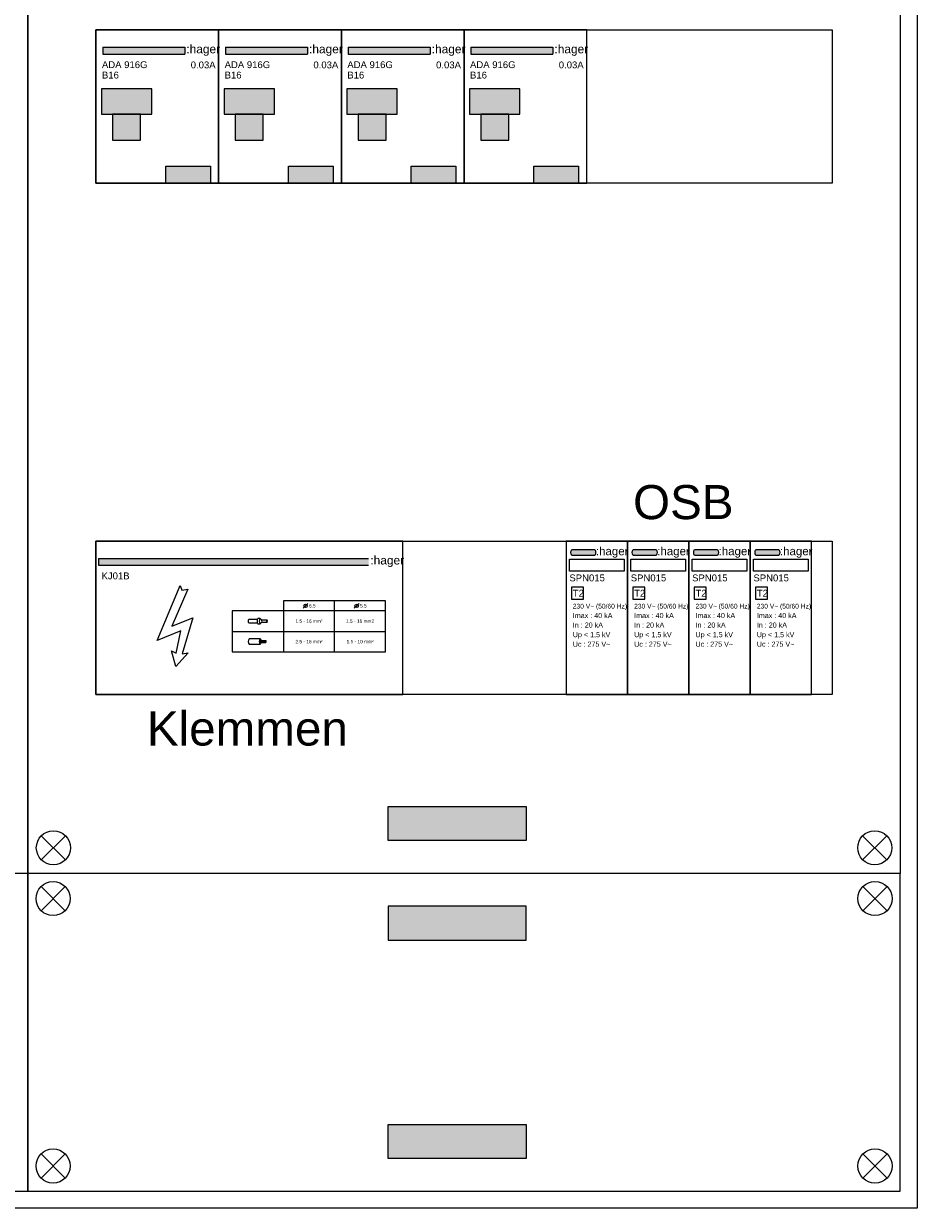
# Model space of a CAD drawing. Header units: millimetres. Extents: x -34400 to 195000, y -27609 to 98965.
# Tile 4 of 15: x -25644 to -23022, y 23847 to 27323. Entities that reach past the tile are written whole.
import ezdxf
from ezdxf.enums import TextEntityAlignment as Align

# ---------------------------------------------------------------- set-up
doc = ezdxf.new("R2010")
doc.units = ezdxf.units.MM
doc.header["$LTSCALE"] = 100
doc.layers.add('EL$6----', color=7, linetype='Continuous')
doc.styles.add('Arial', font='arial.ttf')

# ---------------------------------------------------------------- blocks, each defined once
blk = doc.blocks.new('*U13')
blk.add_hatch(color=256).paths.add_polyline_path([(260.5006712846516, -50.86537269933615), (20.37142254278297, -50.86537269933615), (20.37142254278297, -70.86537269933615), (260.5006712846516, -70.86537269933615)], flags=17)
for color, points in [(160, [(20.37142254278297, -50.86537269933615), (20.37142254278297, -70.86537269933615), (260.5006712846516, -70.86537269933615), (260.5006712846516, -50.86537269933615)]), (8, [(16.06299999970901, -247.8220100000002), (163.86099, -247.8220099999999), (163.86099, -172.6760000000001), (16.06300000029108, -172.6759999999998)]), (8, [(48.85398500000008, -323.6320000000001), (131.0700050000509, -323.6320000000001), (131.0700050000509, -247.8220100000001), (48.85398500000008, -247.8220100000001)])]:
    blk.add_hatch(color=color).paths.add_polyline_path(points)
h = blk.add_hatch(color=160)
h.dxf.hatch_style = 1
h.paths.add_polyline_path([(205, -400.00002), (205, -450.00002), (336, -450.00002), (336, -400.00002)])
at = {"color": 0}
for p, q in [((20.37142254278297, -50.86537269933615), (260.5006712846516, -50.86537269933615)), ((20.37142254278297, -50.86537269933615), (20.37142254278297, -70.86537269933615)), ((260.5006712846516, -50.86537269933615), (260.5006712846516, -70.86537269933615)), ((20.37142254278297, -70.86537269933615), (260.5006712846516, -70.86537269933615))]:
    blk.add_line(p, q, dxfattribs=at)
blk.add_lwpolyline([(0, 0), (0, -450.00002), (360, -450.00002), (360, 0), (0, 0)], dxfattribs=at)
for points in [[(16.06300000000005, -247.82201), (163.86099, -247.82201), (163.86099, -172.676), (16.06300000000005, -172.676)], [(48.85398499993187, -323.6320000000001), (131.0700049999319, -323.6320000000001), (131.0700049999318, -247.82201), (48.85398499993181, -247.82201)], [(48.85398500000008, -323.6320000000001), (131.0700050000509, -323.6320000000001), (131.0700050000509, -247.8220100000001), (48.85398500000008, -247.8220100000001)]]:
    blk.add_lwpolyline(points, close=True, dxfattribs=at)
at = {"flags": 128}
blk.add_lwpolyline([(205, -450.00002), (205, -400.00002), (336, -400.00002), (336, -450.00002)], close=True, dxfattribs=at)
at = {"color": 160, "style": 'Arial'}
blk.add_text(':hager', height=25, dxfattribs=at).set_placement((265.1419521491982, -68.68158702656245))
at = {"style": 'Arial'}
for tag, p in [('TYPE', (17.5347425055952, -112.2069449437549)), ('VERMOGEN', (17.5347425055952, -142.7432049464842))]:
    blk.add_attdef(tag, p, '', height=20, dxfattribs=at)
blk.add_attdef('UITSCHAKELWAARDE', text='', height=20, dxfattribs=at).set_placement((350.9789309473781, -112.822430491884), align=Align.RIGHT)
blk = doc.blocks.new('Hager KJ01B')
h = blk.add_hatch(color=160)
h.dxf.hatch_style = 1
h.paths.add_polyline_path([(800, -50.86537269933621), (7.371422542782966, -50.86537269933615), (7.371422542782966, -70.86537269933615), (800, -70.8653726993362)])
at = {"color": 0}
for p, q in [((7.371422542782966, -50.86537269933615), (800, -50.86537269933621)), ((7.371422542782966, -50.86537269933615), (7.371422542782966, -70.86537269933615)), ((7.371422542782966, -70.86537269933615), (800, -70.8653726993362))]:
    blk.add_line(p, q, dxfattribs=at)
blk.add_lwpolyline([(0, 0), (0, -450.0000199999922), (900, -450.0000199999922), (900, 0), (0, 0)], dxfattribs=at)
blk.add_lwpolyline([(246.7028584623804, -130.0701923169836), (252.3106584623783, -143.7780923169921), (269.1340584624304, -140.8406923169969), (222.8028084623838, -249.3328923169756), (284.1618584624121, -225.5254423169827), (253.2453084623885, -330.7936423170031), (270.0687084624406, -327.8561923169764), (234.1655584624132, -368.371692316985), (221.4678084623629, -321.9813923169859), (235.487308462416, -328.8353423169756), (248.5721584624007, -263.2330423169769), (179.6239084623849, -292.1870423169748)], close=True)
at = {"flags": 128}
for points in [[(400, -325.0000099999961), (850, -325.0000099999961), (850, -175.0000099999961), (550, -175.0000099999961), (550, -205.0000099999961), (400, -205.0000099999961)], [(550, -205.0000099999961), (550, -325.0000099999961), (850, -325.0000099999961), (850, -205.0000099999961)]]:
    blk.add_lwpolyline(points, close=True, dxfattribs=at)
for points in [[(400, -265.0000099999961), (700, -265.0000099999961), (700, -175.0000099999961)], [(622.0725779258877, -182.9274320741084), (615, -190.0000099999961), (607.9289321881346, -197.0710778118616)], [(772.0725779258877, -182.9274320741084), (765, -190.0000099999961), (757.9289321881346, -197.0710778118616)], [(482.0895400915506, -227.0000099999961), (487.0895400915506, -232.0000099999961)], [(482.0895400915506, -243.0000099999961), (487.0895400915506, -238.0000099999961)], [(700, -325.0000099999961), (700, -265.0000099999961), (850, -265.0000099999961)], [(481.8198440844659, -293.5000099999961), (498.6092360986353, -293.5000099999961)], [(481.8198440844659, -295.0000099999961), (497.5698440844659, -295.0000099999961)], [(481.8198440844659, -296.5000099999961), (498.6092360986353, -296.5000099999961)], [(482.3395400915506, -292.0000099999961), (498.0895400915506, -292.0000099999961)], [(482.3395400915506, -298.0000099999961), (498.0895400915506, -298.0000099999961)], [(498.0895400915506, -294.2500099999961), (497.7698440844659, -294.2500099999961)], [(498.0895400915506, -295.7500099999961), (497.7698440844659, -295.7500099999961)], [(498.6092360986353, -295.0000099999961), (498.2895400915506, -295.0000099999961)]]:
    blk.add_lwpolyline(points, dxfattribs=at)
for points in [[(473.3414632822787, -230.0000099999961), (448.3414632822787, -230.0000099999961, 0.4), (448.3414632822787, -240.0000099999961), (473.3414632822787, -240.0000099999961)], [(502.0895400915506, -238.0000099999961, 0.3333333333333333), (502.0895400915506, -232.0000099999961)], [(481.8198440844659, -293.5000099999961, 0.2666666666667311), (481.8198440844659, -295.0000099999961)], [(481.8198440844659, -295.0000099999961, 0.2666666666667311), (481.8198440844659, -296.5000099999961)], [(481.8198440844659, -293.5000099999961, -0.2666666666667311), (481.8198440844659, -295.0000099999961)], [(481.8198440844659, -295.0000099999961, -0.2666666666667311), (481.8198440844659, -296.5000099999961)], [(482.0895400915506, -287.0000099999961, -0.1791931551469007), (484.0895400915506, -292.0000099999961)], [(482.0895400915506, -303.0000099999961, 0.173213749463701), (484.0895400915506, -298.0000099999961)], [(482.3395400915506, -292.0000099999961, 0.2666666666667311), (482.3395400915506, -293.5000099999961)], [(482.3395400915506, -296.5000099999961, 0.2666666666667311), (482.3395400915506, -298.0000099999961)], [(482.3395400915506, -292.0000099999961, -0.2666666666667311), (482.3395400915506, -293.5000099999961)], [(482.3395400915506, -296.5000099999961, -0.2666666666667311), (482.3395400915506, -298.0000099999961)], [(497.5698440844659, -293.5000099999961, 0.2666666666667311), (497.5698440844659, -295.0000099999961)], [(497.5698440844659, -295.0000099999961, 0.2666666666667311), (497.5698440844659, -296.5000099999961)], [(497.5698440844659, -293.5000099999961, -0.2666666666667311), (497.5698440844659, -295.0000099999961)], [(497.5698440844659, -295.0000099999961, -0.2666666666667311), (497.5698440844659, -296.5000099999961)], [(498.0895400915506, -292.0000099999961, 0.2666666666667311), (498.0895400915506, -293.5000099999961)], [(498.0895400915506, -294.2500099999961, 0.2666666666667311), (498.0895400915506, -295.7500099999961)], [(498.0895400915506, -296.5000099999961, 0.2666666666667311), (498.0895400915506, -298.0000099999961)], [(498.0895400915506, -292.0000099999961, -0.2666666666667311), (498.0895400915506, -293.5000099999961)], [(498.0895400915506, -294.2500099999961, -0.2666666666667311), (498.0895400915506, -295.7500099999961)], [(498.0895400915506, -296.5000099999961, -0.2666666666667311), (498.0895400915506, -298.0000099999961)], [(498.6092360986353, -293.5000099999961, 0.2666666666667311), (498.6092360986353, -295.0000099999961)], [(498.6092360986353, -295.0000099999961, 0.2666666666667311), (498.6092360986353, -296.5000099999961)], [(498.6092360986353, -293.5000099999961, -0.2666666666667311), (498.6092360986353, -295.0000099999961)], [(498.6092360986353, -295.0000099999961, -0.2666666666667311), (498.6092360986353, -296.5000099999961)]]:
    blk.add_lwpolyline(points, format="xyb", dxfattribs=at)
for points in [[(474.5895400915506, -227.0000099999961, 0.25), (474.5895400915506, -243.0000099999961), (482.0895400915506, -243.0000099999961, -0.25), (482.0895400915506, -227.0000099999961)], [(487.0895400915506, -238.0000099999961), (502.0895400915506, -238.0000099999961, -0.3333333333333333), (502.0895400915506, -232.0000099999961), (487.0895400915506, -232.0000099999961, 0.3333333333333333)], [(449.5895400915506, -287.0000099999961, 0.3641608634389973), (449.5895400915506, -303.0000099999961), (482.0895400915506, -303.0000099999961, -0.25), (482.0895400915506, -287.0000099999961)]]:
    blk.add_lwpolyline(points, format="xyb", close=True, dxfattribs=at)
for centre in [(615, -190.0000099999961), (765, -190.0000099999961)]:
    blk.add_circle(centre, 5)
at = {"color": 160, "style": 'Arial'}
blk.add_text(':hager', height=25, dxfattribs=at).set_placement((805.1419521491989, -68.68158702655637))
at = {"style": 'Arial'}
blk.add_text('KJ01B', height=20, dxfattribs=at).set_placement((16.30924701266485, -112.1451366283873))
at = {"char_height": 10, "style": 'Arial'}
for s, width, insert, attachment_point in [('6.5', 19.39107992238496, (625, -190.0000099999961), 4), ('5.5', 19.39107992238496, (775, -190.0000099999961), 4), ('1.5 - 16 mm²', 152.8012459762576, (625, -235.0000099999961), 5), ('1.5 - 16 mm2', 152.8012459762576, (775, -235.0000099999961), 5), ('2.5 - 16 mm²', 152.8012459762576, (625, -295.0000099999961), 5), ('1.5 - 10 mm²', 152.8012459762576, (775, -295.0000099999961), 5)]:
    blk.add_mtext_dynamic_manual_height_columns(s, width=width, gutter_width=6, heights=[0], dxfattribs=dict(at, insert=insert, attachment_point=attachment_point))
blk = doc.blocks.new('*U149')
h = blk.add_hatch(color=160)
h.dxf.hatch_style = 1
edge = h.paths.add_edge_path()
edge.add_line((83.89660015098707, -41.97447950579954), (16.95768241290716, -41.97447950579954))
edge.add_arc((28.49761912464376, -33.4694712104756), 14.33545623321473, 143.6095442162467, 216.3904557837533, ccw=False)
edge.add_line((16.95768241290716, -24.96446291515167), (83.89660015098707, -24.96446291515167))
edge.add_arc((71.65120721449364, -33.4694712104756), 14.90921910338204, -34.78181866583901, 34.78181866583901, ccw=False)
h = blk.add_hatch(color=160)
h.dxf.hatch_style = 1
edge = h.paths.add_edge_path()
edge.add_line((263.8966001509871, -41.97447950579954), (196.9576824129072, -41.97447950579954))
edge.add_arc((208.4976191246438, -33.4694712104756), 14.33545623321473, 143.6095442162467, 216.3904557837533, ccw=False)
edge.add_line((196.9576824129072, -24.96446291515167), (263.8966001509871, -24.96446291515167))
edge.add_arc((251.6512072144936, -33.4694712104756), 14.90921910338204, -34.78181866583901, 34.78181866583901, ccw=False)
h = blk.add_hatch(color=160)
h.dxf.hatch_style = 1
edge = h.paths.add_edge_path()
edge.add_line((443.8966001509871, -41.97447950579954), (376.9576824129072, -41.97447950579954))
edge.add_arc((388.4976191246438, -33.4694712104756), 14.33545623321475, 143.6095442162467, 216.3904557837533, ccw=False)
edge.add_line((376.9576824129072, -24.96446291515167), (443.8966001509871, -24.96446291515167))
edge.add_arc((431.6512072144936, -33.4694712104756), 14.90921910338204, -34.78181866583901, 34.78181866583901, ccw=False)
h = blk.add_hatch(color=160)
h.dxf.hatch_style = 1
edge = h.paths.add_edge_path()
edge.add_line((623.8966001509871, -41.97447950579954), (556.9576824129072, -41.97447950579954))
edge.add_arc((568.4976191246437, -33.4694712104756), 14.33545623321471, 143.6095442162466, 216.3904557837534, ccw=False)
edge.add_line((556.9576824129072, -24.96446291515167), (623.8966001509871, -24.96446291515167))
edge.add_arc((611.6512072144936, -33.4694712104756), 14.90921910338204, -34.78181866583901, 34.78181866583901, ccw=False)
at = {"color": 0}
for points in [[(0, 0), (0, -450.0000199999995), (180, -450.0000199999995), (180, 0), (0, 0)], [(180, 0), (180, -450.0000199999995), (360, -450.0000199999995), (360, 0), (180, 0)], [(360, 0), (360, -450.0000199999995), (540, -450.0000199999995), (540, 0), (360, 0)], [(540, 0), (540, -450.0000199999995), (720, -450.0000199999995), (720, 0), (540, 0)]]:
    blk.add_lwpolyline(points, dxfattribs=at)
for points in [[(83.89660015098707, -41.97447950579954), (16.95768241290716, -41.97447950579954, -0.3286909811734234), (16.95768241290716, -24.96446291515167), (83.89660015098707, -24.96446291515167, -0.3132067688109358)], [(263.8966001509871, -41.97447950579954), (196.9576824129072, -41.97447950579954, -0.3286909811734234), (196.9576824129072, -24.96446291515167), (263.8966001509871, -24.96446291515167, -0.3132067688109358)], [(443.8966001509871, -41.97447950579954), (376.9576824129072, -41.97447950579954, -0.3286909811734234), (376.9576824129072, -24.96446291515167), (443.8966001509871, -24.96446291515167, -0.3132067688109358)], [(623.8966001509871, -41.97447950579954), (556.9576824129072, -41.97447950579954, -0.3286909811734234), (556.9576824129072, -24.96446291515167), (623.8966001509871, -24.96446291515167, -0.3132067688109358)]]:
    blk.add_lwpolyline(points, format="xyb", close=True)
at = {"flags": 128}
for points in [[(10, -53.32110491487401), (170, -53.32110491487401), (170, -88.32110491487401), (10, -88.32110491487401)], [(190, -53.32110491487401), (350, -53.32110491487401), (350, -88.32110491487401), (190, -88.32110491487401)], [(370, -53.32110491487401), (530, -53.32110491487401), (530, -88.32110491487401), (370, -88.32110491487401)], [(550, -53.32110491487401), (710, -53.32110491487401), (710, -88.32110491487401), (550, -88.32110491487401)], [(15.68418982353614, -135.5160118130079), (15.68418982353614, -170.5160118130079), (50.68418982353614, -170.5160118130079), (50.68418982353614, -135.5160118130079)], [(195.6841898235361, -135.5160118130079), (195.6841898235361, -170.5160118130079), (230.6841898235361, -170.5160118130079), (230.6841898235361, -135.5160118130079)], [(375.6841898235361, -135.5160118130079), (375.6841898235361, -170.5160118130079), (410.6841898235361, -170.5160118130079), (410.6841898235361, -135.5160118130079)], [(555.6841898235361, -135.5160118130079), (555.6841898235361, -170.5160118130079), (590.6841898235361, -170.5160118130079), (590.6841898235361, -135.5160118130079)]]:
    blk.add_lwpolyline(points, close=True, dxfattribs=at)
at = {"color": 160, "style": 'Arial'}
for p in [(87.30079580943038, -41.59648179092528), (267.3007958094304, -41.59648179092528), (447.3007958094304, -41.59648179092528), (627.3007958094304, -41.59648179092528)]:
    blk.add_text(':hager', height=24.12171109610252, dxfattribs=at).set_placement(p)
at = {"style": 'Arial'}
for s, height, p in [('SPN015', 20, (9.539663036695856, -118.0403654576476)), ('SPN015', 20, (189.5396630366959, -118.0403654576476)), ('SPN015', 20, (369.5396630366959, -118.0403654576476)), ('SPN015', 20, (549.5396630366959, -118.0403654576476)), ('T2', 20, (19.53966303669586, -163.0403654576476)), ('T2', 20, (199.5396630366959, -163.0403654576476)), ('T2', 20, (379.5396630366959, -163.0403654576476)), ('T2', 20, (559.5396630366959, -163.0403654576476)), ('230 V~ (50/60 Hz)', 14, (19.53966303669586, -198.0403654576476)), ('230 V~ (50/60 Hz)', 14, (199.5396630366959, -198.0403654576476)), ('230 V~ (50/60 Hz)', 14, (379.5396630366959, -198.0403654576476)), ('230 V~ (50/60 Hz)', 14, (559.5396630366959, -198.0403654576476)), ('Imax : 40 kA', 15, (19.53966303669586, -226.0403654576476)), ('In : 20 kA', 15, (19.53966303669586, -254.0403654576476)), ('Imax : 40 kA', 15, (199.5396630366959, -226.0403654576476)), ('In : 20 kA', 15, (199.5396630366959, -254.0403654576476)), ('Imax : 40 kA', 15, (379.5396630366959, -226.0403654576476)), ('In : 20 kA', 15, (379.5396630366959, -254.0403654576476)), ('Imax : 40 kA', 15, (559.5396630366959, -226.0403654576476)), ('In : 20 kA', 15, (559.5396630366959, -254.0403654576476)), ('Up < 1,5 kV', 15, (19.53966303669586, -282.0403654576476)), ('Up < 1,5 kV', 15, (199.5396630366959, -282.0403654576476)), ('Up < 1,5 kV', 15, (379.5396630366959, -282.0403654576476)), ('Up < 1,5 kV', 15, (559.5396630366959, -282.0403654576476)), ('Uc : 275 V~', 15, (19.53966303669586, -310.0403654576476)), ('Uc : 275 V~', 15, (199.5396630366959, -310.0403654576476)), ('Uc : 275 V~', 15, (379.5396630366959, -310.0403654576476)), ('Uc : 275 V~', 15, (559.5396630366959, -310.0403654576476))]:
    blk.add_text(s, height=height, dxfattribs=at).set_placement(p)

msp = doc.modelspace()

# ---------------------------------------------------------------- hatches: boundary and pattern name
at = {"layer": 'EL$6----'}
for points in [[(-24169.07933522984, 25026.25878178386), (-24169.07933522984, 24926.25878178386), (-24573.984863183, 24926.25878178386), (-24573.984863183, 25026.25878178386)], [(-24169.07933522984, 24633.61928872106), (-24169.07933522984, 24733.61928872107), (-24573.984863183, 24733.61928872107), (-24573.984863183, 24633.61928872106)], [(-24169.07933522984, 24093.35374178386), (-24169.07933522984, 23993.35374178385), (-24573.984863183, 23993.35374178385), (-24573.984863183, 24093.35374178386)]]:
    msp.add_hatch(color=256, dxfattribs=at).paths.add_polyline_path(points)

# ---------------------------------------------------------------- linework, layer by layer
for points in [[(-28241.53209920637, 33145.74911525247), (-23021.53209920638, 33145.74911525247), (-23021.53209920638, 23847.03399525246), (-28241.53209920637, 23847.03399525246)], [(-28191.53209920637, 30829.93903525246), (-25631.53209920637, 30829.93903525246), (-25631.53209920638, 24829.93903525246), (-28191.53209920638, 24829.93903525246)], [(-25631.53209920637, 30829.93903525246), (-23071.53209920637, 30829.93903525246), (-23071.53209920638, 24829.93903525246), (-25631.53209920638, 24829.93903525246)], [(-28191.53209920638, 23897.03399525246), (-25631.53209920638, 23897.03399525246), (-25631.53209920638, 24829.93903525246), (-28191.53209920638, 24829.93903525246)], [(-25631.53209920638, 23897.03399525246), (-23071.53209920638, 23897.03399525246), (-23071.53209920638, 24829.93903525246), (-25631.53209920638, 24829.93903525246)]]:
    msp.add_lwpolyline(points, close=True, dxfattribs=at)
at = {"layer": 'EL$6----', "ltscale": 0.2}
for points in [[(-23271.53209920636, 26854.93902525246), (-25431.53209920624, 26854.93902525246), (-25431.53209920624, 27304.93904525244), (-23271.53209920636, 27304.9390452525)], [(-23271.53209920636, 25354.93902525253), (-25431.53209920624, 25354.93902525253), (-25431.53209920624, 25804.93904525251), (-23271.53209920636, 25804.93904525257)]]:
    msp.add_lwpolyline(points, close=True, dxfattribs=at)
at = {"layer": 'EL$6----', "flags": 128}
for points in [[(-24573.984863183, 25026.25878178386), (-24169.07933522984, 25026.25878178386), (-24169.07933522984, 24926.25878178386), (-24573.984863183, 24926.25878178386), (-24573.984863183, 25026.25878178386)], [(-24573.984863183, 24633.61928872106), (-24169.07933522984, 24633.61928872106), (-24169.07933522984, 24733.61928872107), (-24573.984863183, 24733.61928872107), (-24573.984863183, 24633.61928872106)], [(-24573.984863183, 24093.35374178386), (-24169.07933522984, 24093.35374178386), (-24169.07933522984, 23993.35374178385), (-24573.984863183, 23993.35374178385), (-24573.984863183, 24093.35374178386)]]:
    msp.add_lwpolyline(points, dxfattribs=at)
at = {"layer": 'EL$6----'}
for points in [[(-25591.8874382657, 24869.58369619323), (-25521.17676014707, 24940.29437431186)], [(-25521.17676014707, 24869.58369619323), (-25591.8874382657, 24940.29437431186)], [(-23111.176760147, 24869.58369619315), (-23181.88743826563, 24940.29437431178)], [(-23181.88743826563, 24869.58369619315), (-23111.176760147, 24940.29437431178)], [(-25592.70777048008, 24720.40402840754), (-25521.99709236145, 24791.11470652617)], [(-25521.99709236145, 24720.40402840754), (-25592.70777048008, 24791.11470652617)], [(-23110.35642793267, 24720.40402840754), (-23181.0671060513, 24791.11470652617)], [(-23181.0671060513, 24720.40402840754), (-23110.35642793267, 24791.11470652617)], [(-25592.70777048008, 24006.56900209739), (-25521.99709236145, 23935.85832397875)], [(-25521.99709236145, 24006.56900209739), (-25592.70777048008, 23935.85832397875)], [(-23110.35642793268, 24006.56900209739), (-23181.06710605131, 23935.85832397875)], [(-23181.06710605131, 24006.56900209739), (-23110.35642793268, 23935.85832397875)]]:
    msp.add_lwpolyline(points, dxfattribs=at)
for centre in [(-25556.53209920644, 24904.93903525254), (-23146.53209920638, 24904.93903525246), (-25557.3524314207, 24755.75936746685), (-23145.71176699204, 24755.75936746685), (-25557.35243142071, 23971.21366303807), (-23145.71176699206, 23971.21366303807)]:
    msp.add_circle(centre, 50, dxfattribs=at)

# ---------------------------------------------------------------- block references
for p in [(-25431.53209920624, 27304.93904525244), (-25071.53209920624, 27304.93904525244), (-24711.53209920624, 27304.93904525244), (-24351.53209920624, 27304.93904525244)]:
    msp.add_blockref('*U13', p, dxfattribs=at).add_auto_attribs({'TYPE': 'ADA 916G', 'VERMOGEN': 'B16', 'UITSCHAKELWAARDE': '0.03A'})
for name, p in [('Hager KJ01B', (-25431.53209920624, 25804.93904525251)), ('*U149', (-24051.89234150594, 25804.93904525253))]:
    msp.add_blockref(name, p, dxfattribs=at)

# ---------------------------------------------------------------- texts
at = {"layer": 'EL$6----', "style": 'Arial'}
for s, p in [('OSB', (-23708.14982286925, 25919.24216211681)), ('Klemmen', (-24987.29517636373, 25254.93902525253))]:
    msp.add_text(s, height=100, dxfattribs=at).set_placement(p, align=Align.MIDDLE_CENTER)

doc.saveas('drawing.dxf')
